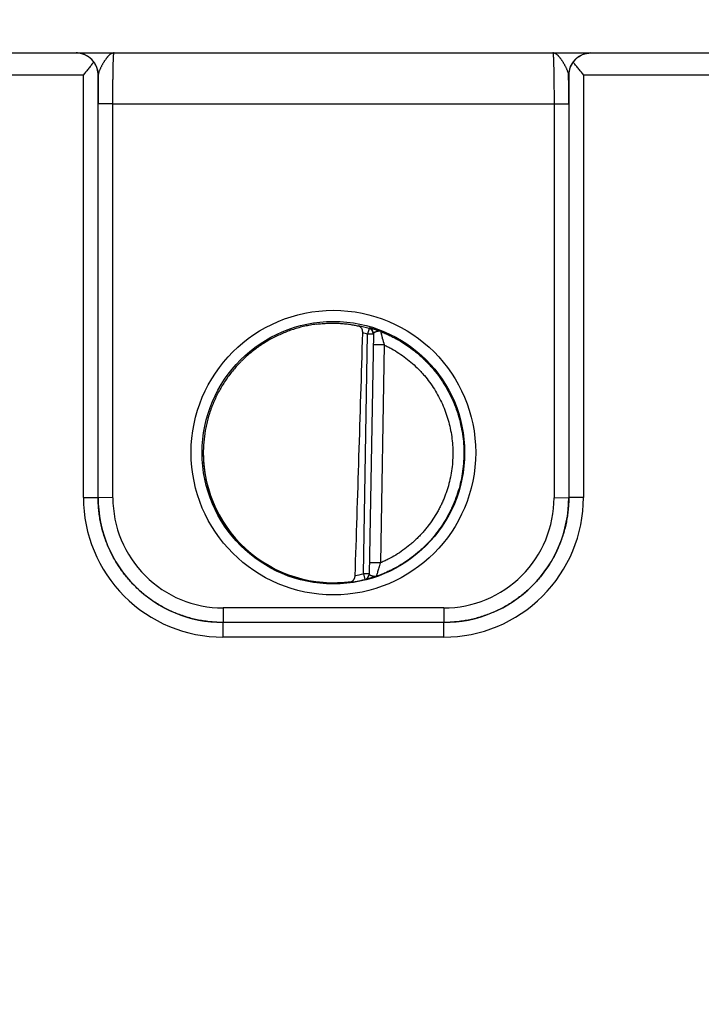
# Model space of a CAD drawing. Header units: inches. Extents: x 0 to 34, y 0 to 22.
# Tile 7 of 124: x 11.3 to 12.2, y 7.1 to 8.4. Entities that reach past the tile are written whole.
import ezdxf

# ---------------------------------------------------------------- set-up
doc = ezdxf.new("R2010")
doc.units = ezdxf.units.IN
doc.header["$LTSCALE"] = 1.87
doc.header["$MEASUREMENT"] = 0
doc.layers.get('0').update_dxf_attribs({"linetype": 'CONTINUOUS'})
doc.layers.add('DIMENSIONS', color=7, linetype='CONTINUOUS')
doc.styles.get("Standard").update_dxf_attribs({"font": 'txt', "width": 0.8})
doc.dimstyles.new('DIMSTYLE_1', dxfattribs={"dimtxt": 0.125, "dimasz": 0.18, "dimexe": 0.125, "dimexo": 0.0625, "dimgap": 0.09, "dimtad": 0, "dimtih": 1, "dimtoh": 1, "dimzin": 4, "dimdsep": 46, "dimtxsty": 'STANDARD', "dimblk": '_FILLED', "dimblk1": '_FILLED', "dimblk2": '_FILLED', "dimcen": 0.09, "dimadec": 0, "dimazin": 0, "dimtp": 0.01, "dimtm": 0.01, "dimtfac": 1, "dimtofl": 0, "dimtmove": 0, "dimatfit": 3, "dimldrblk": '_FILLED', "dimfxl": 1, "dimtolj": 1, "dimtzin": 4, "dimarcsym": 0})

# ---------------------------------------------------------------- blocks, each defined once
blk = doc.blocks.new('*D9')
at = {"layer": 'DIMENSIONS', "color": 2, "linetype": 'CONTINUOUS'}
blk.add_line((17.1008, 6.7715), (17.1008, 9.0855), dxfattribs=at)
at = {"layer": 'DIMENSIONS', "color": 2, "linetype": 'CONTINUOUS', "insert": (17.0383, 9.148), "char_height": 0.125, "width": 1.325, "attachment_point": 1, "rotation": 90, "line_spacing_factor": 0.9}
blk.add_mtext('10.74{\\Ftxt.shx;\\W1.000000;\\H0.125000; }[272.8]', dxfattribs=at)
blk = doc.blocks.new('_FILLED')
at = {"color": 0, "linetype": 'BYBLOCK'}
blk.add_solid([(0, 0), (-1, 0.1736), (-1, -0.1736)], dxfattribs=at)
blk = doc.blocks.new('*D10')
at = {"layer": 'DIMENSIONS', "color": 2, "linetype": 'CONTINUOUS'}
for p, q in [((17.4097, 8.8301), (17.4097, 9.0855)), ((17.2603, 8.6356), (17.4097, 8.8301)), ((17.2603, 7.1906), (17.2603, 8.6356))]:
    blk.add_line(p, q, dxfattribs=at)
at = {"layer": 'DIMENSIONS', "color": 2, "linetype": 'CONTINUOUS', "insert": (17.3472, 9.148), "char_height": 0.125, "width": 1.325, "attachment_point": 1, "rotation": 90, "line_spacing_factor": 0.9}
blk.add_mtext('10.90{\\Ftxt.shx;\\W1.000000;\\H0.125000; }[276.9]', dxfattribs=at)

msp = doc.modelspace()

# ---------------------------------------------------------------- linework, layer by layer
at = {"color": 7, "linetype": 'CONTINUOUS'}
for p, q in [((9.2621, 8.398), (17.0418, 8.398)), ((11.1002, 8.3682), (11.3495, 8.3682)), ((11.3495, 7.7929), (11.3495, 8.3682)), ((11.3695, 7.7928), (11.3695, 8.368)), ((11.3697, 8.368), (11.3695, 8.368)), ((12.0102, 8.368), (12.01, 8.368)), ((12.0102, 8.368), (12.0102, 7.7928)), ((12.0302, 8.3682), (12.0302, 7.7929)), ((12.0302, 8.3682), (12.2795, 8.3682)), ((11.3695, 7.7928), (11.3695, 8.3288)), ((11.3895, 8.3286), (11.3695, 8.3288)), ((11.3895, 7.7926), (11.3895, 8.3286)), ((11.3895, 8.3286), (11.9902, 8.3286)), ((11.9902, 8.3286), (12.0102, 8.3288)), ((11.9902, 8.3286), (11.9902, 7.7926)), ((12.0102, 8.3288), (12.0102, 7.7928)), ((11.7306, 7.689), (11.7363, 8.0153)), ((11.7385, 8.0229), (11.7363, 8.0153)), ((11.7442, 8.0152), (11.7363, 8.0153)), ((11.7385, 8.0234), (11.7385, 8.0229)), ((11.7442, 8.0157), (11.7385, 7.6887)), ((11.7589, 8.0005), (11.7439, 8.0008)), ((11.7589, 8.0005), (11.7537, 7.7038)), ((11.3495, 7.7929), (11.3695, 7.7928)), ((11.3895, 7.7926), (11.3695, 7.7928)), ((11.9902, 7.7926), (12.0102, 7.7928)), ((12.0302, 7.7929), (12.0102, 7.7928)), ((11.7537, 7.7038), (11.7387, 7.704)), ((11.7306, 7.689), (11.7325, 7.6813)), ((11.7385, 7.6888), (11.7306, 7.689)), ((11.7325, 7.6811), (11.7325, 7.6813)), ((11.5395, 7.6426), (11.5395, 7.6228)), ((11.8402, 7.6426), (11.5395, 7.6426)), ((11.8402, 7.6426), (11.8402, 7.6228)), ((11.5395, 7.603), (11.5395, 7.6228)), ((11.8402, 7.6228), (11.5395, 7.6228)), ((11.8402, 7.6228), (11.5395, 7.6228)), ((11.8402, 7.603), (11.8402, 7.6228)), ((11.8402, 7.603), (11.5395, 7.603))]:
    msp.add_line(p, q, dxfattribs=at)
for centre, radius in [((11.6898, 7.854), 0.1937), ((11.6898, 7.8539), 0.1787)]:
    msp.add_circle(centre, radius, dxfattribs=at)
for centre, radius, start, end in [((11.3397, 8.368), 0.03, 0.0037, 89.8584), ((12.04, 8.368), 0.03, 90.1416, 179.9963), ((15.9071, 8.3301), 4.5377, 179.5222, 180.0174), ((7.3302, 8.3296), 4.68, 359.9898, 0.47), ((11.6896, 7.8518), 0.1779, 74.0687, 78.9234), ((11.6897, 7.852), 0.1699, 74.0681, 76.3603), ((11.7363, 8.0158), 0.00787, 359.0074, 74.1117), ((11.7363, 8.0153), 0.00787, 3.1604, 74.0856), ((11.7363, 8.0153), 0.00787, 359.0008, 2.8694), ((11.7363, 8.0153), 0.00787, 2.8698, 3.1529), ((11.5394, 7.7929), 0.19, 179.9978, 270.0047), ((11.5395, 7.7928), 0.17, 179.9996, 270.0028), ((11.5395, 7.7926), 0.15, 179.9978, 270.0047), ((11.8402, 7.7929), 0.19, 269.9953, 0.0022), ((11.8402, 7.7928), 0.17, 269.9972, 0.0005), ((11.8402, 7.7926), 0.15, 269.9953, 0.0022), ((11.6896, 7.8542), 0.1781, 277.0014, 283.9435), ((11.6896, 7.8542), 0.1702, 280.096, 283.9432), ((11.7306, 7.689), 0.00787, 283.9412, 358.9998), ((11.7306, 7.6888), 0.00787, 283.914, 358.9991)]:
    msp.add_arc(centre, radius, start, end, dxfattribs=at)
for centre, major_axis, ratio, start_param, end_param in [((11.7115, 10.6113), (-0.078, -4.4688), 0.01745, 0.857621, 0.951729), ((11.6898, 7.854), (0, 0.1771), 1, 1.51996, 3.2839)]:
    msp.add_ellipse(centre, major_axis=major_axis, ratio=ratio, start_param=start_param, end_param=end_param, dxfattribs=at)
for points, knots in [([(11.3634, 8.3857), (11.363, 8.3863), (11.3623, 8.3873), (11.361, 8.3887), (11.3597, 8.39), (11.3579, 8.3916), (11.3555, 8.3934), (11.353, 8.3948), (11.3509, 8.3957), (11.3493, 8.3963), (11.3478, 8.3968), (11.3462, 8.3973), (11.3446, 8.3976), (11.343, 8.3978), (11.3413, 8.398), (11.3403, 8.398), (11.3397, 8.398)], [0, 0, 0, 0, 0.070576, 0.139538, 0.206998, 0.273072, 0.401497, 0.525839, 0.586793, 0.647065, 0.706758, 0.765974, 0.824812, 0.883367, 0.941733, 1, 1, 1, 1]), ([(11.3911, 8.398), (11.3908, 8.398), (11.3903, 8.398), (11.3896, 8.3978), (11.3888, 8.3976), (11.3881, 8.3973), (11.3873, 8.397), (11.3867, 8.3966), (11.3862, 8.3963), (11.3857, 8.3959), (11.3851, 8.3954), (11.3843, 8.3948), (11.3836, 8.394), (11.3828, 8.3932), (11.3822, 8.3925), (11.3817, 8.3919), (11.3812, 8.3913), (11.3806, 8.3905), (11.3798, 8.3894), (11.379, 8.3883), (11.3783, 8.3872), (11.3775, 8.386), (11.3768, 8.3848), (11.376, 8.3836), (11.3753, 8.3823), (11.3746, 8.381), (11.3739, 8.3797), (11.3732, 8.3783), (11.3725, 8.377), (11.3719, 8.3757), (11.3714, 8.3745), (11.3711, 8.3737), (11.3707, 8.3728), (11.3704, 8.3719), (11.3702, 8.3711), (11.37, 8.3702), (11.3698, 8.3692), (11.3697, 8.3684), (11.3697, 8.368)], [0, 0, 0, 0, 0.019202, 0.038668, 0.058579, 0.079119, 0.100521, 0.122926, 0.134532, 0.146415, 0.171061, 0.196969, 0.22416, 0.252628, 0.282366, 0.297709, 0.313363, 0.345575, 0.378939, 0.413385, 0.448833, 0.485179, 0.522312, 0.560109, 0.598436, 0.637129, 0.676018, 0.714923, 0.753633, 0.791924, 0.829574, 0.848076, 0.86632, 0.901931, 0.919238, 0.936173, 0.96888, 1, 1, 1, 1]), ([(11.3895, 8.3286), (11.3895, 8.3309), (11.3895, 8.3354), (11.3895, 8.3421), (11.3896, 8.3487), (11.3896, 8.3551), (11.3897, 8.3612), (11.3898, 8.3671), (11.3898, 8.3725), (11.3899, 8.3775), (11.39, 8.3814), (11.3901, 8.3843), (11.3902, 8.3863), (11.3902, 8.3881), (11.3903, 8.3898), (11.3904, 8.3913), (11.3905, 8.3927), (11.3905, 8.3939), (11.3906, 8.3948), (11.3906, 8.3955), (11.3907, 8.3959), (11.3907, 8.3963), (11.3907, 8.3966), (11.3908, 8.397), (11.3908, 8.3972), (11.3909, 8.3975), (11.3909, 8.3976), (11.3909, 8.3977), (11.3909, 8.3978), (11.391, 8.3979), (11.391, 8.3979), (11.391, 8.3979), (11.391, 8.398), (11.391, 8.398), (11.391, 8.398), (11.391, 8.398), (11.3911, 8.398)], [0, 0, 0, 0, 0.098183, 0.195347, 0.290566, 0.382934, 0.471571, 0.555634, 0.634322, 0.706888, 0.772641, 0.802765, 0.830958, 0.857152, 0.881286, 0.903303, 0.923151, 0.940784, 0.956161, 0.962992, 0.969247, 0.974923, 0.980015, 0.984524, 0.988446, 0.991782, 0.994532, 0.995688, 0.996701, 0.99757, 0.998299, 0.998891, 0.999357, 0.999547, 0.999714, 1, 1, 1, 1]), ([(11.9886, 8.398), (11.9886, 8.398), (11.9886, 8.398), (11.9887, 8.398), (11.9887, 8.398), (11.9887, 8.398), (11.9887, 8.3979), (11.9887, 8.3979), (11.9887, 8.3979), (11.9887, 8.3978), (11.9888, 8.3977), (11.9888, 8.3976), (11.9888, 8.3975), (11.9889, 8.3972), (11.9889, 8.397), (11.9889, 8.3966), (11.989, 8.3963), (11.989, 8.3957), (11.9891, 8.395), (11.9892, 8.3939), (11.9892, 8.3927), (11.9893, 8.3913), (11.9894, 8.3898), (11.9894, 8.3881), (11.9895, 8.3863), (11.9896, 8.3843), (11.9896, 8.3814), (11.9897, 8.3775), (11.9898, 8.3725), (11.9899, 8.3671), (11.99, 8.3612), (11.9901, 8.3551), (11.9901, 8.3487), (11.9902, 8.3421), (11.9902, 8.3354), (11.9902, 8.3309), (11.9902, 8.3286)], [0, 0, 0, 0, 0.000137, 0.000281, 0.000441, 0.000624, 0.001078, 0.001665, 0.002393, 0.003264, 0.004277, 0.005434, 0.008184, 0.01152, 0.015442, 0.019951, 0.025044, 0.03072, 0.043807, 0.059184, 0.076817, 0.096666, 0.118684, 0.142818, 0.169014, 0.197207, 0.227333, 0.293088, 0.365656, 0.444347, 0.528413, 0.617053, 0.709424, 0.804647, 0.901814, 1, 1, 1, 1]), ([(12.01, 8.368), (12.01, 8.3684), (12.0099, 8.3692), (12.0097, 8.3702), (12.0095, 8.3711), (12.0092, 8.3719), (12.0089, 8.3728), (12.0086, 8.3737), (12.0083, 8.3745), (12.0078, 8.3757), (12.0072, 8.377), (12.0065, 8.3783), (12.0058, 8.3797), (12.0051, 8.381), (12.0044, 8.3823), (12.0036, 8.3836), (12.0029, 8.3848), (12.0021, 8.386), (12.0014, 8.3872), (12.0006, 8.3883), (11.9999, 8.3894), (11.9991, 8.3905), (11.9985, 8.3913), (11.998, 8.3919), (11.9975, 8.3925), (11.9968, 8.3932), (11.9961, 8.394), (11.9953, 8.3948), (11.9946, 8.3954), (11.9938, 8.396), (11.9931, 8.3965), (11.9924, 8.397), (11.9916, 8.3973), (11.9909, 8.3976), (11.9901, 8.3978), (11.9894, 8.398), (11.9889, 8.398), (11.9886, 8.398)], [0, 0, 0, 0, 0.031118, 0.063822, 0.080757, 0.098062, 0.13367, 0.151913, 0.170413, 0.20806, 0.246348, 0.285056, 0.323959, 0.362845, 0.401536, 0.439861, 0.477658, 0.51479, 0.551136, 0.586584, 0.621031, 0.654396, 0.68661, 0.702265, 0.717608, 0.747349, 0.77582, 0.803015, 0.828926, 0.853575, 0.877064, 0.899472, 0.92088, 0.941425, 0.961336, 0.980803, 1, 1, 1, 1]), ([(12.0163, 8.3857), (12.0166, 8.3863), (12.0174, 8.3873), (12.0191, 8.3892), (12.0213, 8.3913), (12.0242, 8.3934), (12.0272, 8.3951), (12.0299, 8.3962), (12.032, 8.3969), (12.0336, 8.3973), (12.0352, 8.3976), (12.0368, 8.3978), (12.0384, 8.398), (12.0395, 8.398), (12.04, 8.398)], [0, 0, 0, 0, 0.070595, 0.139571, 0.273057, 0.401489, 0.525834, 0.647012, 0.706708, 0.765928, 0.824772, 0.883336, 0.941714, 1, 1, 1, 1]), ([(11.3634, 8.3857), (11.3629, 8.385), (11.3619, 8.3837), (11.3602, 8.3815), (11.3585, 8.3794), (11.3568, 8.3772), (11.355, 8.375), (11.3526, 8.372), (11.3507, 8.3698), (11.3495, 8.3682)], [0, 0, 0, 0, 0.11509, 0.234511, 0.357363, 0.482891, 0.610453, 0.739488, 1, 1, 1, 1]), ([(11.3695, 8.368), (11.3695, 8.3688), (11.3694, 8.3703), (11.3691, 8.3726), (11.3686, 8.3749), (11.368, 8.3771), (11.3671, 8.3793), (11.3661, 8.3815), (11.3649, 8.3837), (11.3639, 8.3851), (11.3634, 8.3857)], [0, 0, 0, 0, 0.120429, 0.24137, 0.363207, 0.486333, 0.611153, 0.738084, 0.867555, 1, 1, 1, 1]), ([(12.0163, 8.3857), (12.0157, 8.3851), (12.0148, 8.3837), (12.0136, 8.3815), (12.0126, 8.3793), (12.0117, 8.3771), (12.0111, 8.3749), (12.0106, 8.3726), (12.0103, 8.3703), (12.0102, 8.3688), (12.0102, 8.368)], [0, 0, 0, 0, 0.132445, 0.261916, 0.388847, 0.513667, 0.636793, 0.75863, 0.879571, 1, 1, 1, 1]), ([(12.0302, 8.3682), (12.029, 8.3698), (12.0271, 8.372), (12.0247, 8.375), (12.0229, 8.3772), (12.0212, 8.3794), (12.0195, 8.3815), (12.0178, 8.3837), (12.0168, 8.385), (12.0163, 8.3857)], [0, 0, 0, 0, 0.260512, 0.389547, 0.517109, 0.642637, 0.765489, 0.88491, 1, 1, 1, 1]), ([(11.6664, 8.0288), (11.6638, 8.0285), (11.6585, 8.0276), (11.6507, 8.026), (11.6429, 8.0241), (11.6353, 8.0218), (11.6277, 8.0192), (11.6203, 8.0162), (11.613, 8.0129), (11.6035, 8.0081), (11.5921, 8.0012), (11.5813, 7.9934), (11.5731, 7.9865), (11.5682, 7.982), (11.5644, 7.9783), (11.5606, 7.9745), (11.5562, 7.9696), (11.5511, 7.9634), (11.5462, 7.957), (11.5417, 7.9504), (11.5375, 7.9437), (11.5335, 7.9367), (11.5299, 7.9296), (11.5266, 7.9223), (11.5237, 7.9148), (11.5211, 7.9073), (11.5188, 7.8996), (11.5169, 7.8918), (11.5148, 7.8814), (11.5131, 7.8682), (11.5126, 7.8575), (11.5127, 7.8522)], [0, 0, 0, 0, 0.031254, 0.062509, 0.093763, 0.125017, 0.156271, 0.187525, 0.218779, 0.250032, 0.312523, 0.375013, 0.406266, 0.437518, 0.453145, 0.468772, 0.500024, 0.531276, 0.562527, 0.593778, 0.62503, 0.656281, 0.687531, 0.718782, 0.750032, 0.781282, 0.812533, 0.843783, 0.875033, 0.937517, 1, 1, 1, 1]), ([(11.6664, 8.0288), (11.6691, 8.0292), (11.6744, 8.0297), (11.6824, 8.0302), (11.6902, 8.0303), (11.6977, 8.0301), (11.7049, 8.0295), (11.7117, 8.0287), (11.7179, 8.0276), (11.7219, 8.0268), (11.7238, 8.0264)], [0, 0, 0, 0, 0.140151, 0.278822, 0.414485, 0.545659, 0.670975, 0.789193, 0.899204, 1, 1, 1, 1]), ([(11.7297, 8.017), (11.7297, 8.0174), (11.7297, 8.018), (11.7296, 8.0189), (11.7295, 8.0197), (11.7293, 8.0206), (11.7291, 8.0214), (11.7287, 8.0223), (11.7282, 8.0232), (11.7276, 8.024), (11.7271, 8.0245), (11.7266, 8.025), (11.7261, 8.0254), (11.7256, 8.0257), (11.725, 8.026), (11.7244, 8.0262), (11.724, 8.0264), (11.7238, 8.0264)], [0, 0, 0, 0, 0.0763, 0.151748, 0.225662, 0.297552, 0.367108, 0.434175, 0.560751, 0.620619, 0.678458, 0.734548, 0.789201, 0.842745, 0.895512, 0.947828, 1, 1, 1, 1]), ([(11.7541, 8.0189), (11.7535, 8.0191), (11.7524, 8.0195), (11.7509, 8.02), (11.7494, 8.0206), (11.7479, 8.021), (11.7465, 8.0215), (11.7452, 8.0218), (11.744, 8.0222), (11.7429, 8.0225), (11.7419, 8.0228), (11.7412, 8.0229), (11.7406, 8.0231), (11.7403, 8.0232), (11.7399, 8.0232), (11.7396, 8.0233), (11.7394, 8.0233), (11.7391, 8.0234), (11.739, 8.0234), (11.7388, 8.0234), (11.7388, 8.0234), (11.7387, 8.0234), (11.7386, 8.0234), (11.7386, 8.0235), (11.7385, 8.0234), (11.7385, 8.0234), (11.7385, 8.0234), (11.7385, 8.0234), (11.7385, 8.0234), (11.7385, 8.0234), (11.7385, 8.0234), (11.7385, 8.0234)], [0, 0, 0, 0, 0.10646, 0.209205, 0.307682, 0.401399, 0.489888, 0.572718, 0.649439, 0.719633, 0.782873, 0.838752, 0.863802, 0.886859, 0.907881, 0.926818, 0.943627, 0.95827, 0.970712, 0.976099, 0.980923, 0.985184, 0.988879, 0.992012, 0.994585, 0.996609, 0.998113, 0.99869, 0.999173, 0.999594, 1, 1, 1, 1]), ([(11.7541, 8.0189), (11.7539, 8.0189), (11.7537, 8.019), (11.7533, 8.0191), (11.7529, 8.0192), (11.7525, 8.0192), (11.7521, 8.0192), (11.7517, 8.0192), (11.7512, 8.0192), (11.7508, 8.0191), (11.7504, 8.019), (11.75, 8.019), (11.7496, 8.0189), (11.7492, 8.0188), (11.7488, 8.0187), (11.7484, 8.0186), (11.748, 8.0184), (11.7475, 8.0183), (11.7469, 8.018), (11.7464, 8.0178), (11.746, 8.0176), (11.7457, 8.0174), (11.7454, 8.0173), (11.7452, 8.0171), (11.745, 8.017), (11.7448, 8.0168), (11.7446, 8.0166), (11.7444, 8.0164), (11.7443, 8.0163), (11.7442, 8.0161), (11.7442, 8.0159), (11.7442, 8.0158), (11.7442, 8.0157)], [0, 0, 0, 0, 0.036559, 0.072901, 0.109156, 0.145591, 0.182255, 0.219107, 0.256222, 0.293637, 0.331256, 0.368959, 0.406619, 0.444141, 0.481445, 0.518387, 0.554799, 0.590553, 0.659598, 0.724518, 0.755143, 0.784409, 0.812232, 0.838546, 0.863305, 0.886503, 0.908179, 0.928425, 0.947412, 0.965413, 0.982791, 1, 1, 1, 1]), ([(11.7541, 8.0189), (11.7541, 8.0189), (11.7541, 8.0189), (11.7541, 8.0188), (11.7541, 8.0187), (11.7541, 8.0186), (11.7542, 8.0184), (11.7542, 8.0181), (11.7543, 8.0178), (11.7544, 8.0174), (11.7545, 8.017), (11.7547, 8.0164), (11.7548, 8.0156), (11.755, 8.0149), (11.7551, 8.0144), (11.7554, 8.0134), (11.7558, 8.0119), (11.7569, 8.0074), (11.758, 8.0036), (11.7589, 8.0005)], [0, 0, 0, 0, 0.002794, 0.005278, 0.008479, 0.017002, 0.028302, 0.042294, 0.058876, 0.077939, 0.099353, 0.135604, 0.17639, 0.221248, 0.245055, 0.269709, 0.375706, 0.49116, 1, 1, 1, 1]), ([(11.7541, 8.0189), (11.7561, 8.0181), (11.7603, 8.0164), (11.7664, 8.0136), (11.7723, 8.0106), (11.7801, 8.0064), (11.7896, 8.0004), (11.7986, 7.9938), (11.8055, 7.9882), (11.8105, 7.9837), (11.8153, 7.9791), (11.8199, 7.9743), (11.8244, 7.9693), (11.8301, 7.9624), (11.8367, 7.9535), (11.8438, 7.9421), (11.849, 7.9323), (11.8527, 7.9241), (11.8553, 7.918), (11.8576, 7.9117), (11.8604, 7.9032), (11.8632, 7.8924), (11.8657, 7.8793), (11.8672, 7.866), (11.8675, 7.8571), (11.8674, 7.8526)], [0, 0, 0, 0, 0.031253, 0.062506, 0.093759, 0.125012, 0.187508, 0.250003, 0.281256, 0.312509, 0.343762, 0.375015, 0.406268, 0.437521, 0.500017, 0.562512, 0.625007, 0.65626, 0.687513, 0.718766, 0.750019, 0.812515, 0.87501, 0.937505, 1, 1, 1, 1]), ([(11.7589, 8.0005), (11.7607, 7.9997), (11.7641, 7.998), (11.7709, 7.9944), (11.7791, 7.9894), (11.7886, 7.9827), (11.7975, 7.9754), (11.8045, 7.9688), (11.8098, 7.9632), (11.8149, 7.9574), (11.8208, 7.9498), (11.8274, 7.9403), (11.8332, 7.9303), (11.8383, 7.92), (11.8427, 7.9093), (11.8462, 7.8983), (11.849, 7.8871), (11.851, 7.8757), (11.8522, 7.8642), (11.8525, 7.8565), (11.8524, 7.8527)], [0, 0, 0, 0, 0.031254, 0.062509, 0.125007, 0.187506, 0.250005, 0.312504, 0.343758, 0.375012, 0.437511, 0.50001, 0.562509, 0.625008, 0.687506, 0.750005, 0.812504, 0.875003, 0.937501, 1, 1, 1, 1]), ([(11.5127, 7.8522), (11.5127, 7.847), (11.5132, 7.8367), (11.515, 7.8239), (11.517, 7.8138), (11.5189, 7.8063), (11.5211, 7.7989), (11.5237, 7.7916), (11.5265, 7.7844), (11.5297, 7.7773), (11.5331, 7.7704), (11.5382, 7.7613), (11.5452, 7.7505), (11.5531, 7.7403), (11.5599, 7.7326), (11.5671, 7.7252), (11.5767, 7.7165), (11.589, 7.7072), (11.6, 7.7003), (11.6091, 7.6954), (11.616, 7.692), (11.6231, 7.6889), (11.6304, 7.6862), (11.6377, 7.6837), (11.6452, 7.6816), (11.6527, 7.6798), (11.6578, 7.6789), (11.6603, 7.6784)], [0, 0, 0, 0, 0.062487, 0.124975, 0.156226, 0.187478, 0.218729, 0.249981, 0.281233, 0.312485, 0.343737, 0.374989, 0.437479, 0.49997, 0.531224, 0.562477, 0.624969, 0.687463, 0.749957, 0.781212, 0.812467, 0.843722, 0.874978, 0.906233, 0.937489, 0.968744, 1, 1, 1, 1]), ([(11.8674, 7.8526), (11.8674, 7.848), (11.867, 7.8389), (11.8654, 7.8253), (11.8627, 7.8119), (11.859, 7.7987), (11.8551, 7.788), (11.8515, 7.7797), (11.8476, 7.7715), (11.842, 7.7615), (11.8345, 7.75), (11.8276, 7.741), (11.8216, 7.7341), (11.8169, 7.7292), (11.812, 7.7244), (11.8053, 7.7182), (11.7964, 7.711), (11.7852, 7.7033), (11.7753, 7.6975), (11.7672, 7.6934), (11.761, 7.6905), (11.7547, 7.6879), (11.7504, 7.6863), (11.7482, 7.6856)], [0, 0, 0, 0, 0.062496, 0.124993, 0.187489, 0.249986, 0.312482, 0.343736, 0.37499, 0.437486, 0.499983, 0.562479, 0.593733, 0.624987, 0.656241, 0.687495, 0.749991, 0.812488, 0.874984, 0.906238, 0.937492, 0.968746, 1, 1, 1, 1]), ([(11.8524, 7.8527), (11.8524, 7.8487), (11.8521, 7.8408), (11.8508, 7.8291), (11.8486, 7.8175), (11.8461, 7.8079), (11.8436, 7.8004), (11.8416, 7.7949), (11.8394, 7.7894), (11.837, 7.784), (11.8344, 7.7787), (11.8306, 7.7718), (11.8255, 7.7634), (11.8197, 7.7554), (11.8148, 7.7492), (11.8109, 7.7447), (11.8069, 7.7404), (11.8027, 7.7362), (11.7984, 7.7322), (11.7924, 7.7271), (11.7846, 7.721), (11.7748, 7.7145), (11.7662, 7.7097), (11.7591, 7.7062), (11.7555, 7.7046), (11.7537, 7.7038)], [0, 0, 0, 0, 0.062495, 0.124991, 0.187486, 0.249982, 0.281235, 0.312488, 0.343741, 0.374993, 0.406246, 0.437499, 0.499995, 0.56249, 0.593743, 0.624996, 0.656249, 0.687502, 0.718755, 0.750008, 0.812503, 0.874999, 0.937494, 0.968747, 1, 1, 1, 1]), ([(11.3695, 7.7928), (11.3695, 7.7928), (11.3695, 7.7928), (11.3695, 7.7928), (11.3695, 7.7928), (11.3695, 7.7928), (11.3695, 7.7928)], [0, 0, 0, 0, 0.269655, 0.534118, 0.768603, 1, 1, 1, 1]), ([(11.5395, 7.6228), (11.5367, 7.6228), (11.5311, 7.6229), (11.5228, 7.6236), (11.5145, 7.6246), (11.5063, 7.626), (11.4981, 7.6278), (11.4901, 7.6301), (11.4822, 7.6327), (11.4744, 7.6357), (11.4668, 7.6391), (11.4593, 7.6428), (11.452, 7.6469), (11.445, 7.6514), (11.4382, 7.6562), (11.4316, 7.6613), (11.4253, 7.6668), (11.4192, 7.6725), (11.4135, 7.6786), (11.408, 7.6849), (11.4029, 7.6915), (11.3981, 7.6983), (11.3936, 7.7054), (11.3895, 7.7126), (11.3857, 7.7201), (11.3824, 7.7277), (11.3794, 7.7355), (11.3767, 7.7434), (11.3745, 7.7515), (11.3727, 7.7596), (11.3713, 7.7678), (11.3702, 7.7761), (11.3696, 7.7844), (11.3695, 7.79), (11.3695, 7.7928)], [0, 0, 0, 0, 0.031251, 0.062501, 0.093752, 0.125003, 0.156254, 0.187504, 0.218755, 0.250006, 0.281256, 0.312507, 0.343757, 0.375008, 0.406258, 0.437509, 0.468759, 0.500009, 0.531259, 0.562509, 0.593759, 0.625009, 0.656258, 0.687508, 0.718758, 0.750007, 0.781256, 0.812506, 0.843755, 0.875004, 0.906253, 0.937502, 0.968751, 1, 1, 1, 1]), ([(12.0102, 7.7928), (12.0102, 7.79), (12.0101, 7.7844), (12.0094, 7.7761), (12.0084, 7.7678), (12.007, 7.7596), (12.0052, 7.7515), (12.0029, 7.7434), (12.0003, 7.7355), (11.9973, 7.7277), (11.9939, 7.7201), (11.9902, 7.7126), (11.9861, 7.7054), (11.9816, 7.6983), (11.9768, 7.6915), (11.9717, 7.6849), (11.9662, 7.6786), (11.9605, 7.6725), (11.9544, 7.6668), (11.9481, 7.6613), (11.9415, 7.6562), (11.9347, 7.6514), (11.9276, 7.6469), (11.9204, 7.6428), (11.9129, 7.6391), (11.9053, 7.6357), (11.8975, 7.6327), (11.8896, 7.6301), (11.8815, 7.6278), (11.8734, 7.626), (11.8652, 7.6246), (11.8569, 7.6236), (11.8486, 7.6229), (11.843, 7.6228), (11.8402, 7.6228)], [0, 0, 0, 0, 0.031249, 0.062498, 0.093747, 0.124996, 0.156245, 0.187494, 0.218744, 0.249993, 0.281242, 0.312492, 0.343742, 0.374991, 0.406241, 0.437491, 0.468741, 0.499991, 0.531241, 0.562492, 0.593742, 0.624992, 0.656243, 0.687493, 0.718744, 0.749994, 0.781245, 0.812496, 0.843746, 0.874997, 0.906248, 0.937499, 0.968749, 1, 1, 1, 1]), ([(12.0102, 7.7928), (12.0102, 7.7928), (12.0102, 7.7928), (12.0102, 7.7928), (12.0102, 7.7928), (12.0102, 7.7928), (12.0102, 7.7928)], [0, 0, 0, 0, 0.271683, 0.53741, 0.77028, 1, 1, 1, 1]), ([(11.7537, 7.7038), (11.7534, 7.7027), (11.7529, 7.7011), (11.7522, 7.699), (11.7515, 7.697), (11.7508, 7.6946), (11.75, 7.6918), (11.7493, 7.6894), (11.7488, 7.6877), (11.7485, 7.6866), (11.7484, 7.6861), (11.7483, 7.6858), (11.7483, 7.6856), (11.7482, 7.6856)], [0, 0, 0, 0, 0.175498, 0.262304, 0.347884, 0.513153, 0.665994, 0.799519, 0.905358, 0.945088, 0.97462, 0.993112, 1, 1, 1, 1]), ([(11.7113, 7.6774), (11.7118, 7.6775), (11.7125, 7.6776), (11.7135, 7.678), (11.7142, 7.6782), (11.7148, 7.6786), (11.7155, 7.679), (11.7161, 7.6795), (11.7167, 7.68), (11.7172, 7.6807), (11.7177, 7.6813), (11.7182, 7.6821), (11.7186, 7.6829), (11.7189, 7.6837), (11.7193, 7.685), (11.7194, 7.6859), (11.7194, 7.6866)], [0, 0, 0, 0, 0.112026, 0.168031, 0.22427, 0.280975, 0.3384, 0.396816, 0.456504, 0.517737, 0.580768, 0.645802, 0.712967, 0.782269, 0.853544, 1, 1, 1, 1]), ([(11.7482, 7.6856), (11.7477, 7.6854), (11.7469, 7.6851), (11.7458, 7.6848), (11.7447, 7.6844), (11.7435, 7.684), (11.742, 7.6836), (11.7406, 7.6832), (11.7393, 7.6828), (11.7381, 7.6825), (11.737, 7.6822), (11.7361, 7.682), (11.7355, 7.6818), (11.7351, 7.6817), (11.7347, 7.6816), (11.7343, 7.6815), (11.734, 7.6814), (11.7337, 7.6814), (11.7334, 7.6813), (11.7332, 7.6813), (11.733, 7.6812), (11.7328, 7.6812), (11.7327, 7.6812), (11.7327, 7.6812), (11.7326, 7.6812), (11.7326, 7.6811), (11.7325, 7.6811), (11.7325, 7.6811), (11.7325, 7.6811), (11.7325, 7.6811), (11.7325, 7.6811), (11.7325, 7.6811), (11.7325, 7.6811), (11.7325, 7.6811), (11.7325, 7.6811), (11.7325, 7.6811), (11.7325, 7.6811)], [0, 0, 0, 0, 0.106154, 0.157918, 0.208692, 0.307022, 0.400652, 0.489107, 0.571942, 0.64872, 0.719017, 0.782399, 0.811368, 0.838451, 0.863599, 0.886764, 0.9079, 0.926955, 0.943887, 0.958655, 0.971218, 0.981539, 0.985848, 0.989585, 0.992747, 0.995332, 0.996407, 0.997338, 0.998124, 0.998765, 0.999264, 0.999461, 0.999624, 0.999754, 0.999855, 1, 1, 1, 1]), ([(11.7482, 7.6856), (11.7481, 7.6855), (11.7479, 7.6855), (11.7475, 7.6854), (11.7471, 7.6853), (11.7466, 7.6853), (11.7462, 7.6853), (11.7458, 7.6853), (11.7454, 7.6853), (11.7449, 7.6854), (11.7443, 7.6855), (11.7438, 7.6856), (11.7434, 7.6857), (11.743, 7.6858), (11.7426, 7.6859), (11.7422, 7.6861), (11.7419, 7.6862), (11.7415, 7.6863), (11.741, 7.6865), (11.7406, 7.6867), (11.7402, 7.6869), (11.7399, 7.687), (11.7397, 7.6872), (11.7394, 7.6873), (11.7392, 7.6875), (11.739, 7.6876), (11.7388, 7.6878), (11.7387, 7.688), (11.7386, 7.6881), (11.7385, 7.6883), (11.7385, 7.6885), (11.7385, 7.6886), (11.7385, 7.6887)], [0, 0, 0, 0, 0.03731, 0.074548, 0.111487, 0.148551, 0.185809, 0.22317, 0.260732, 0.298566, 0.374591, 0.412568, 0.450393, 0.487969, 0.525148, 0.561762, 0.597683, 0.632793, 0.666955, 0.731892, 0.762436, 0.79155, 0.819142, 0.845136, 0.869476, 0.89215, 0.913183, 0.932653, 0.950731, 0.967706, 0.98396, 1, 1, 1, 1]), ([(11.7113, 7.6774), (11.7075, 7.6769), (11.7017, 7.6764), (11.6938, 7.676), (11.6874, 7.676), (11.6808, 7.6762), (11.6717, 7.6768), (11.6649, 7.6777), (11.6603, 7.6784)], [0, 0, 0, 0, 0.22139, 0.341572, 0.466911, 0.596457, 0.729199, 1, 1, 1, 1]), ([(11.5395, 7.6228), (11.5395, 7.6228), (11.5395, 7.6228), (11.5395, 7.6228), (11.5395, 7.6228), (11.5395, 7.6228)], [0, 0, 0, 0, 0.576273, 0.792735, 1, 1, 1, 1]), ([(11.8402, 7.6228), (11.8402, 7.6228), (11.8402, 7.6228), (11.8402, 7.6228), (11.8402, 7.6228), (11.8402, 7.6228)], [0, 0, 0, 0, 0.569489, 0.789064, 1, 1, 1, 1])]:
    msp.add_open_spline(points, degree=3, knots=knots, dxfattribs=at)

# ---------------------------------------------------------------- dimensions: what is measured, and where the dimension line sits
at = {"layer": 'DIMENSIONS', "color": 2, "linetype": 'CONTINUOUS'}
for feature_location, offset, dtype, origin, picture, middle in [((17.1008, 6.7715), (0, 2.314), 1, (6.3607, 6.709), '*D9', (17.1008, 9.8105)), ((17.2603, 7.1906), (0.1494, 1.8949), 0, (6.3607, 7.1281), '*D10', (17.4097, 9.8105))]:
    dim = msp.add_ordinate_dim(feature_location=feature_location, offset=offset, dtype=dtype, origin=origin, dimstyle='DIMSTYLE_1', override={"dimtad": 1, "dimtih": 0, "dimtoh": 0}, dxfattribs=at)
    dim.commit()
    dim.dimension.update_dxf_attribs({"geometry": picture, "text_midpoint": middle})

doc.saveas('drawing.dxf')
